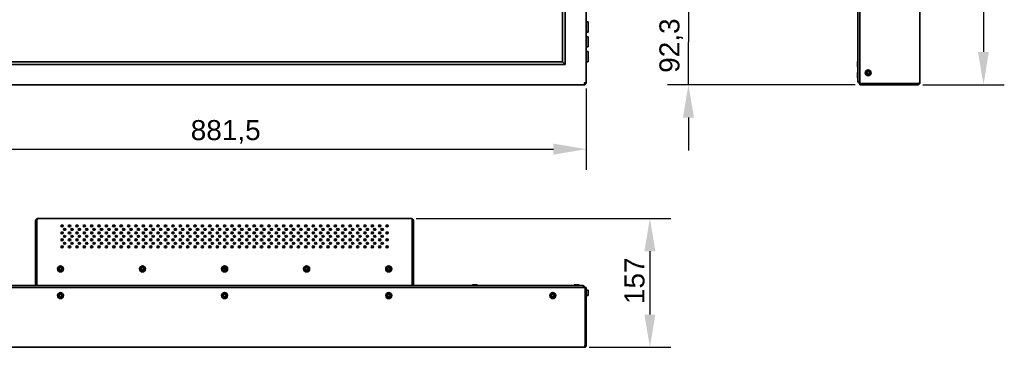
# Model space of a CAD drawing. Header units: millimetres. Extents: x 0 to 5110, y 0 to 2376.
# Tile 22 of 95: x 734 to 1934, y 1183 to 1582. Entities that reach past the tile are written whole.
import ezdxf

# ---------------------------------------------------------------- set-up
doc = ezdxf.new("R2010")
doc.units = ezdxf.units.MM
doc.header["$LTSCALE"] = 8
doc.layers.add('Bemaßungen(ISO)', color=7, linetype='Continuous', lineweight=18)
doc.layers.add('Sichtbare Kanten(ISO)', color=7, linetype='Continuous', lineweight=35)
doc.styles.add('Aktuell-ISOGroßer Text', font='arial.ttf')
doc.dimstyles.new('X.XXXGroßer Text', dxfattribs={"dimscale": 8, "dimtxt": 3.048, "dimasz": 5, "dimexe": 3.175, "dimexo": 0.75, "dimgap": 0.762, "dimtad": 1, "dimdec": 1, "dimrnd": 1e-08, "dimzin": 12, "dimtxsty": 'Aktuell-ISOGroßer Text', "dimcen": 0.09, "dimdle": 10, "dimclrd": 256, "dimclre": 256, "dimclrt": 7, "dimadec": 0, "dimazin": 3, "dimtfac": 0.656168, "dimtdec": 1, "dimtmove": 0, "dimatfit": 3, "dimfxl": 1, "dimtolj": 1, "dimlwd": 25, "dimlwe": 25, "dimarcsym": 0})

# ---------------------------------------------------------------- blocks, each defined once
blk = doc.blocks.new('*D6')
at = {"layer": 'Bemaßungen(ISO)', "color": 250, "linetype": 'Continuous', "lineweight": 25, "true_color": 0x3f3f3f, "transparency": 16777216}
for p, q in [((1216.8, 1340), (1527.2, 1340)), ((1501.8, 1300), (1501.8, 1223)), ((1427.8, 1183), (1527.2, 1183))]:
    blk.add_line(p, q, dxfattribs=at)
at = {"layer": 'Bemaßungen(ISO)', "color": 250, "linetype": 'Continuous', "true_color": 0x3f3f3f, "transparency": 16777216}
for points in [[(1495.1, 1300), (1508.5, 1300), (1501.8, 1340)], [(1495.1, 1223), (1508.5, 1223), (1501.8, 1183)]]:
    blk.add_solid(points, dxfattribs=at)
at = {"layer": 'Defpoints', "color": 0, "linetype": 'Continuous', "transparency": 16777216}
for p in [(1210.8, 1340), (1421.8, 1183), (1501.8, 1183)]:
    blk.add_point(p, dxfattribs=at)
at = {"layer": 'Bemaßungen(ISO)', "color": 7, "linetype": 'Continuous', "lineweight": 25, "transparency": 16777216, "insert": (1470.8, 1235.7), "char_height": 24.38, "attachment_point": 1, "rotation": 90, "style": 'Aktuell-ISOGroßer Text'}
blk.add_mtext('\\A1;157', dxfattribs=at)
blk = doc.blocks.new('*D7')
at = {"layer": 'Bemaßungen(ISO)', "color": 250, "linetype": 'Continuous', "lineweight": 25, "true_color": 0x3f3f3f, "transparency": 16777216}
for p, q in [((542.8, 1498.5), (542.8, 1399.1)), ((1424.3, 1498.5), (1424.3, 1399.1)), ((582.8, 1424.5), (1384.3, 1424.5))]:
    blk.add_line(p, q, dxfattribs=at)
at = {"layer": 'Bemaßungen(ISO)', "color": 250, "linetype": 'Continuous', "true_color": 0x3f3f3f, "transparency": 16777216}
for points in [[(582.8, 1431.2), (582.8, 1417.8), (542.8, 1424.5)], [(1384.3, 1431.2), (1384.3, 1417.8), (1424.3, 1424.5)]]:
    blk.add_solid(points, dxfattribs=at)
at = {"layer": 'Defpoints', "color": 0, "linetype": 'Continuous', "transparency": 16777216}
for p in [(542.8, 1504.5), (1424.3, 1504.5), (1424.3, 1424.5)]:
    blk.add_point(p, dxfattribs=at)
at = {"layer": 'Bemaßungen(ISO)', "color": 7, "linetype": 'Continuous', "lineweight": 25, "transparency": 16777216, "insert": (942.3, 1459.9), "char_height": 24.38, "attachment_point": 1, "style": 'Aktuell-ISOGroßer Text'}
blk.add_mtext('\\A1;881,5', dxfattribs=at)
blk = doc.blocks.new('*D10')
at = {"layer": 'Bemaßungen(ISO)', "color": 250, "linetype": 'Continuous', "lineweight": 25, "true_color": 0x3f3f3f, "transparency": 16777216}
for p, q in [((1548.8, 1635.3), (1548.8, 1675.3)), ((1670.8, 1595.3), (1523.4, 1595.3)), ((1548.8, 1595.3), (1548.8, 1555.3)), ((1548.8, 1543), (1548.8, 1555.3)), ((1548.8, 1503), (1548.8, 1543)), ((1751.8, 1503), (1523.4, 1503)), ((1548.8, 1463), (1548.8, 1423))]:
    blk.add_line(p, q, dxfattribs=at)
at = {"layer": 'Bemaßungen(ISO)', "color": 250, "linetype": 'Continuous', "true_color": 0x3f3f3f, "transparency": 16777216}
for points in [[(1542.1, 1635.3), (1555.5, 1635.3), (1548.8, 1595.3)], [(1542.1, 1463), (1555.5, 1463), (1548.8, 1503)]]:
    blk.add_solid(points, dxfattribs=at)
at = {"layer": 'Defpoints', "color": 0, "linetype": 'Continuous', "transparency": 16777216}
for p in [(1548.8, 1595.3), (1676.8, 1595.3), (1757.8, 1503)]:
    blk.add_point(p, dxfattribs=at)
at = {"layer": 'Bemaßungen(ISO)', "color": 7, "linetype": 'Continuous', "lineweight": 25, "transparency": 16777216, "insert": (1513.4, 1517.5), "char_height": 24.38, "attachment_point": 1, "rotation": 90, "style": 'Aktuell-ISOGroßer Text'}
blk.add_mtext('\\A1;92,3', dxfattribs=at)
blk = doc.blocks.new('*D13')
at = {"layer": 'Bemaßungen(ISO)', "color": 250, "linetype": 'Continuous', "lineweight": 25, "true_color": 0x3f3f3f, "transparency": 16777216}
for p, q in [((1834.3, 2024.5), (1933.7, 2024.5)), ((1908.3, 1984.5), (1908.3, 1543)), ((1834.3, 1503), (1933.7, 1503))]:
    blk.add_line(p, q, dxfattribs=at)
at = {"layer": 'Bemaßungen(ISO)', "color": 250, "linetype": 'Continuous', "true_color": 0x3f3f3f, "transparency": 16777216}
for points in [[(1901.6, 1984.5), (1914.9, 1984.5), (1908.3, 2024.5)], [(1901.6, 1543), (1914.9, 1543), (1908.3, 1503)]]:
    blk.add_solid(points, dxfattribs=at)
at = {"layer": 'Defpoints', "color": 0, "linetype": 'Continuous', "transparency": 16777216}
for p in [(1828.3, 2024.5), (1828.3, 1503), (1908.3, 1503)]:
    blk.add_point(p, dxfattribs=at)
at = {"layer": 'Bemaßungen(ISO)', "color": 7, "linetype": 'Continuous', "lineweight": 25, "transparency": 16777216, "insert": (1872.9, 1722.5), "char_height": 24.38, "attachment_point": 1, "rotation": 90, "style": 'Aktuell-ISOGroßer Text'}
blk.add_mtext('\\A1;521,5', dxfattribs=at)

msp = doc.modelspace()

# ---------------------------------------------------------------- linework, layer by layer
at = {"layer": 'Sichtbare Kanten(ISO)'}
for p, q in [((1424.31, 2023), (1424.31, 1504.5)), ((1755.27, 1507.25), (1755.27, 2020.25)), ((1757.77, 2023), (1757.77, 1504.5)), ((1830.77, 2022), (1830.77, 1505.5)), ((1395.26, 1996.45), (1395.26, 1531.05)), ((1398.56, 1527.75), (1398.56, 1999.75)), ((1398.56, 1999.75), (1398.56, 1527.75)), ((1424.31, 1579.5), (1426.76, 1579.5)), ((1426.76, 1567), (1426.76, 1579.5)), ((1424.31, 1567), (1426.76, 1567)), ((1424.31, 1561.5), (1426.76, 1561.5)), ((1426.76, 1549), (1426.76, 1561.5)), ((1424.31, 1549), (1426.76, 1549)), ((1424.31, 1543.5), (1426.76, 1543.5)), ((1426.76, 1531), (1426.76, 1543.5)), ((568.56, 1527.75), (1398.56, 1527.75)), ((1398.56, 1527.75), (568.56, 1527.75)), ((1395.26, 1531.05), (571.86, 1531.05)), ((1395.26, 1531.05), (1398.56, 1527.75)), ((1424.31, 1531), (1426.76, 1531)), ((1754.73, 1531.01), (1754.97, 1531.25)), ((1754.73, 1525.09), (1754.73, 1531.01)), ((1754.73, 1525.09), (1754.97, 1524.85)), ((1754.97, 1524.85), (1754.97, 1531.25)), ((1755.27, 1531.25), (1754.97, 1531.25)), ((1755.27, 1524.85), (1754.97, 1524.85)), ((1754.73, 1517.71), (1754.97, 1517.95)), ((1754.73, 1511.79), (1754.73, 1517.71)), ((1754.73, 1511.79), (1754.97, 1511.55)), ((1754.97, 1511.55), (1754.97, 1517.95)), ((1755.27, 1517.95), (1754.97, 1517.95)), ((1422.81, 1503), (544.31, 1503)), ((1422.81, 1504.5), (1422.81, 1503)), ((1424.31, 1504.5), (1422.81, 1504.5)), ((1755.27, 1511.55), (1754.97, 1511.55)), ((1757.77, 1504.75), (1757.77, 1504.75)), ((1757.77, 1504.5), (1757.77, 1503)), ((1757.77, 1504.5), (1828.27, 1504.5)), ((1757.77, 1503), (1828.27, 1503)), ((1828.27, 1503), (1828.27, 1504.5)), ((753.31, 1337.02), (753.31, 1289.7)), ((754.81, 1337.02), (753.31, 1337.02)), ((754.96, 1338.59), (754.35, 1339.29)), ((754.81, 1337.02), (755.02, 1339.29)), ((754.81, 1290.76), (754.81, 1337.02)), ((756.31, 1340.02), (1210.81, 1340.02)), ((798.56, 1340.12), (808.56, 1340.12)), ((798.56, 1340.12), (798.56, 1340.07)), ((808.56, 1340.07), (798.56, 1340.07)), ((798.61, 1340.02), (798.56, 1340.07)), ((808.51, 1340.02), (808.56, 1340.07)), ((808.56, 1340.12), (808.56, 1340.07)), ((878.56, 1340.12), (888.56, 1340.12)), ((878.56, 1340.12), (878.56, 1340.07)), ((888.56, 1340.07), (878.56, 1340.07)), ((878.61, 1340.02), (878.56, 1340.07)), ((888.51, 1340.02), (888.56, 1340.07)), ((888.56, 1340.12), (888.56, 1340.07)), ((1078.56, 1340.12), (1088.56, 1340.12)), ((1078.69, 1340.02), (1078.56, 1340.12)), ((1088.44, 1340.02), (1088.56, 1340.12)), ((1158.56, 1340.12), (1168.56, 1340.12)), ((1158.69, 1340.02), (1158.56, 1340.12)), ((1168.44, 1340.02), (1168.56, 1340.12)), ((1212.1, 1339.29), (1212.31, 1337.02)), ((1212.16, 1338.59), (1212.77, 1339.29)), ((1212.31, 1290.76), (1212.31, 1337.02)), ((1213.81, 1337.02), (1212.31, 1337.02)), ((1213.81, 1289.7), (1213.81, 1337.02)), ((786.21, 1322.35), (786.21, 1321.5)), ((958.86, 1325.76), (958.86, 1326.58)), ((967.36, 1326.06), (967.36, 1326.28)), ((1175.16, 1325.68), (1175.16, 1326.66)), ((786.21, 1313.87), (786.21, 1313.02)), ((797.91, 1317.18), (797.91, 1318.19)), ((797.91, 1308.7), (797.91, 1309.7)), ((931.91, 1318.11), (931.91, 1317.26)), ((931.91, 1309.63), (931.91, 1308.77)), ((958.86, 1317.28), (958.86, 1318.09)), ((958.86, 1308.79), (958.86, 1309.61)), ((967.36, 1317.79), (967.36, 1317.58)), ((967.36, 1309.31), (967.36, 1309.09)), ((982.76, 1313.07), (984.36, 1313.07)), ((991.76, 1313.07), (993.36, 1313.07)), ((1000.76, 1313.07), (1002.36, 1313.07)), ((1009.76, 1313.07), (1011.36, 1313.07)), ((1018.76, 1313.07), (1020.36, 1313.07)), ((1022.71, 1308.68), (1022.71, 1309.73)), ((1027.76, 1313.07), (1029.36, 1313.07)), ((1036.76, 1313.07), (1038.36, 1313.07)), ((1040.71, 1308.68), (1040.71, 1309.73)), ((1045.76, 1313.07), (1047.36, 1313.07)), ((1054.76, 1313.07), (1056.36, 1313.07)), ((1063.76, 1313.07), (1065.36, 1313.07)), ((1081.76, 1313.07), (1083.36, 1313.07)), ((1090.76, 1313.07), (1092.36, 1313.07)), ((1099.76, 1313.07), (1101.36, 1313.07)), ((1108.76, 1313.07), (1110.36, 1313.07)), ((1117.76, 1313.07), (1119.36, 1313.07)), ((1126.76, 1313.07), (1128.36, 1313.07)), ((1135.76, 1313.07), (1137.36, 1313.07)), ((1144.76, 1313.07), (1146.36, 1313.07)), ((1153.76, 1313.07), (1155.36, 1313.07)), ((1162.76, 1313.07), (1164.36, 1313.07)), ((1175.16, 1317.19), (1175.16, 1318.18)), ((1175.16, 1308.71), (1175.16, 1309.69)), ((786.21, 1305.38), (786.21, 1304.53)), ((920.99, 1305.44), (921.66, 1304.77)), ((1101.81, 1305.01), (1101.81, 1304.9)), ((1119.81, 1305.01), (1119.81, 1304.9)), ((1171.99, 1305.41), (1171.99, 1304.51)), ((753.31, 1289.7), (753.31, 1288.99)), ((754.81, 1289.7), (753.31, 1289.7)), ((753.31, 1258.52), (753.31, 1288.99)), ((754.81, 1288.99), (753.31, 1288.99)), ((754.81, 1288.99), (754.81, 1290.76)), ((754.81, 1258.52), (754.81, 1288.99)), ((1212.31, 1290.76), (1212.31, 1288.99)), ((1212.31, 1289.7), (1213.81, 1289.7)), ((1212.31, 1288.99), (1213.81, 1288.99)), ((1212.31, 1258.52), (1212.31, 1288.99)), ((1213.81, 1288.99), (1213.81, 1289.7)), ((1213.81, 1258.52), (1213.81, 1288.99)), ((985.05, 1279.17), (982.07, 1279.17)), ((1182.16, 1279.34), (1182.16, 1277.71)), ((1182.36, 1277.44), (1182.36, 1279.61)), ((1422.81, 1256.02), (544.31, 1256.02)), ((547.56, 1258.52), (1419.56, 1258.52)), ((1285.6, 1259.06), (1285.36, 1258.83)), ((1285.36, 1258.83), (1291.76, 1258.83)), ((1285.36, 1258.52), (1285.36, 1258.83)), ((1285.6, 1259.06), (1291.52, 1259.06)), ((1291.52, 1259.06), (1291.76, 1258.83)), ((1291.76, 1258.52), (1291.76, 1258.83)), ((1409.6, 1259.06), (1409.36, 1258.83)), ((1409.36, 1258.83), (1415.76, 1258.83)), ((1409.36, 1258.52), (1409.36, 1258.83)), ((1409.6, 1259.06), (1415.52, 1259.06)), ((1415.52, 1259.06), (1415.76, 1258.83)), ((1415.76, 1258.52), (1415.76, 1258.83)), ((1421.16, 1256.02), (1421.16, 1256.03)), ((1422.81, 1256.02), (1424.31, 1256.02)), ((1422.81, 1256.02), (1422.81, 1185.52)), ((1424.31, 1256.02), (1424.31, 1185.52)), ((1424.31, 1252.77), (1426.76, 1252.77)), ((1426.76, 1246.27), (1426.76, 1252.77)), ((1424.31, 1246.27), (1426.76, 1246.27)), ((1421.81, 1183.02), (545.31, 1183.02)), ((1422.81, 1185.52), (1424.31, 1185.52))]:
    msp.add_line(p, q, dxfattribs=at)
for centre, radius in [((1767.77, 1517.5), 3.6), ((1767.77, 1517.5), 2.1), ((1767.77, 1517.5), 1.62), ((783.56, 1278.52), 3.65), ((783.56, 1278.52), 2.25), ((783.56, 1278.52), 1.62), ((883.56, 1278.52), 3.65), ((883.56, 1278.52), 2.25), ((883.56, 1278.52), 1.62), ((983.56, 1278.52), 3.65), ((983.56, 1278.52), 2.25), ((983.56, 1278.52), 1.62), ((1083.56, 1278.52), 3.65), ((1083.56, 1278.52), 2.25), ((1083.56, 1278.52), 1.62), ((1183.56, 1278.52), 3.65), ((1183.56, 1278.52), 2.25), ((1183.56, 1278.52), 1.62), ((783.56, 1246.02), 3.6), ((783.56, 1246.02), 2.1), ((983.56, 1246.02), 3.6), ((983.56, 1246.02), 2.1), ((1183.56, 1246.02), 3.6), ((1183.56, 1246.02), 2.1), ((1383.56, 1246.02), 3.6), ((1383.56, 1246.02), 2.1), ((783.56, 1246.02), 1.62), ((983.56, 1246.02), 1.62), ((1183.56, 1246.02), 1.62), ((1383.56, 1246.02), 1.62)]:
    msp.add_circle(centre, radius, dxfattribs=at)
for centre, radius, start, end in [((991.26, 1330.02), 1.15, 353.22283, 47.7637), ((991.26, 1330.02), 1.6, 355.66871, 35.05698), ((952.61, 1317.9), 2.8, 176.39042, 193.00125), ((970.54, 1311.07), 2.75, 210.19141, 238.20813), ((1071.26, 1311.07), 5, 199.04241, 206.84861), ((1071.26, 1311.07), 2.75, 42.42304, 65.64265), ((1071.26, 1311.07), 5, 333.51206, 343.67776), ((1171.99, 1311.07), 5, 196.79806, 205.83876), ((1171.99, 1311.07), 2.75, 52.41361, 94.36046), ((794.91, 1304.52), 1.6, 158.12292, 167.74026)]:
    msp.add_arc(centre, radius, start, end, dxfattribs=at)
for centre in [(785.56, 1330.94), (794.56, 1330.94), (803.56, 1330.94), (812.56, 1330.94), (821.56, 1330.94), (830.56, 1330.94), (839.56, 1330.94), (848.56, 1330.94), (857.56, 1330.94), (866.56, 1330.94), (875.56, 1330.94), (884.56, 1330.94), (893.56, 1330.94), (902.56, 1330.94), (911.56, 1330.94), (920.56, 1330.94), (929.56, 1330.94), (938.56, 1330.94), (947.56, 1330.94), (956.56, 1330.94), (965.56, 1330.94), (974.56, 1330.94), (983.56, 1330.94), (992.56, 1330.94), (1001.56, 1330.94), (1010.56, 1330.94), (1019.56, 1330.94), (1028.56, 1330.94), (1037.56, 1330.94), (1046.56, 1330.94), (1055.56, 1330.94), (1064.56, 1330.94), (1073.56, 1330.94), (1082.56, 1330.94), (1091.56, 1330.94), (1100.56, 1330.94), (1109.56, 1330.94), (1118.56, 1330.94), (1127.56, 1330.94), (1136.56, 1330.94), (1145.56, 1330.94), (1154.56, 1330.94), (1163.56, 1330.94), (1172.56, 1330.94), (1181.56, 1330.94), (785.56, 1322.46), (788.56, 1326.7), (794.56, 1322.46), (797.56, 1326.7), (803.56, 1322.46), (806.56, 1326.7), (812.56, 1322.46), (815.56, 1326.7), (821.56, 1322.46), (824.56, 1326.7), (830.56, 1322.46), (833.56, 1326.7), (839.56, 1322.46), (842.56, 1326.7), (848.56, 1322.46), (851.56, 1326.7), (857.56, 1322.46), (860.56, 1326.7), (866.56, 1322.46), (869.56, 1326.7), (875.56, 1322.46), (878.56, 1326.7), (884.56, 1322.46), (887.56, 1326.7), (893.56, 1322.46), (896.56, 1326.7), (902.56, 1322.46), (905.56, 1326.7), (911.56, 1322.46), (914.56, 1326.7), (920.56, 1322.46), (923.56, 1326.7), (929.56, 1322.46), (932.56, 1326.7), (938.56, 1322.46), (941.56, 1326.7), (947.56, 1322.46), (950.56, 1326.7), (956.56, 1322.46), (959.56, 1326.7), (965.56, 1322.46), (968.56, 1326.7), (974.56, 1322.46), (977.56, 1326.7), (983.56, 1322.46), (986.56, 1326.7), (992.56, 1322.46), (995.56, 1326.7), (1001.56, 1322.46), (1004.56, 1326.7), (1010.56, 1322.46), (1013.56, 1326.7), (1019.56, 1322.46), (1022.56, 1326.7), (1028.56, 1322.46), (1031.56, 1326.7), (1037.56, 1322.46), (1040.56, 1326.7), (1046.56, 1322.46), (1049.56, 1326.7), (1055.56, 1322.46), (1058.56, 1326.7), (1064.56, 1322.46), (1067.56, 1326.7), (1073.56, 1322.46), (1076.56, 1326.7), (1082.56, 1322.46), (1085.56, 1326.7), (1091.56, 1322.46), (1094.56, 1326.7), (1100.56, 1322.46), (1103.56, 1326.7), (1109.56, 1322.46), (1112.56, 1326.7), (1118.56, 1322.46), (1121.56, 1326.7), (1127.56, 1322.46), (1130.56, 1326.7), (1136.56, 1322.46), (1139.56, 1326.7), (1145.56, 1322.46), (1148.56, 1326.7), (1154.56, 1322.46), (1157.56, 1326.7), (1163.56, 1322.46), (1166.56, 1326.7), (1172.56, 1322.46), (1175.56, 1326.7), (1181.56, 1322.46), (785.56, 1313.97), (788.56, 1318.22), (788.56, 1309.73), (794.56, 1313.97), (797.56, 1318.22), (797.56, 1309.73), (803.56, 1313.97), (806.56, 1318.22), (806.56, 1309.73), (812.56, 1313.97), (815.56, 1318.22), (815.56, 1309.73), (821.56, 1313.97), (824.56, 1318.22), (824.56, 1309.73), (830.56, 1313.97), (833.56, 1318.22), (833.56, 1309.73), (839.56, 1313.97), (842.56, 1318.22), (842.56, 1309.73), (848.56, 1313.97), (851.56, 1318.22), (851.56, 1309.73), (857.56, 1313.97), (860.56, 1318.22), (860.56, 1309.73), (866.56, 1313.97), (869.56, 1318.22), (869.56, 1309.73), (875.56, 1313.97), (878.56, 1318.22), (878.56, 1309.73), (884.56, 1313.97), (887.56, 1318.22), (887.56, 1309.73), (893.56, 1313.97), (896.56, 1318.22), (896.56, 1309.73), (902.56, 1313.97), (905.56, 1318.22), (905.56, 1309.73), (911.56, 1313.97), (914.56, 1318.22), (914.56, 1309.73), (920.56, 1313.97), (923.56, 1318.22), (923.56, 1309.73), (929.56, 1313.97), (932.56, 1318.22), (932.56, 1309.73), (938.56, 1313.97), (941.56, 1318.22), (941.56, 1309.73), (947.56, 1313.97), (950.56, 1318.22), (950.56, 1309.73), (956.56, 1313.97), (959.56, 1318.22), (959.56, 1309.73), (965.56, 1313.97), (968.56, 1318.22), (968.56, 1309.73), (974.56, 1313.97), (977.56, 1318.22), (977.56, 1309.73), (983.56, 1313.97), (986.56, 1318.22), (986.56, 1309.73), (992.56, 1313.97), (995.56, 1318.22), (995.56, 1309.73), (1001.56, 1313.97), (1004.56, 1318.22), (1004.56, 1309.73), (1010.56, 1313.97), (1013.56, 1318.22), (1013.56, 1309.73), (1019.56, 1313.97), (1022.56, 1318.22), (1022.56, 1309.73), (1028.56, 1313.97), (1031.56, 1318.22), (1031.56, 1309.73), (1037.56, 1313.97), (1040.56, 1318.22), (1040.56, 1309.73), (1046.56, 1313.97), (1049.56, 1318.22), (1049.56, 1309.73), (1055.56, 1313.97), (1058.56, 1318.22), (1058.56, 1309.73), (1064.56, 1313.97), (1067.56, 1318.22), (1067.56, 1309.73), (1073.56, 1313.97), (1076.56, 1318.22), (1076.56, 1309.73), (1082.56, 1313.97), (1085.56, 1318.22), (1085.56, 1309.73), (1091.56, 1313.97), (1094.56, 1318.22), (1094.56, 1309.73), (1100.56, 1313.97), (1103.56, 1318.22), (1103.56, 1309.73), (1109.56, 1313.97), (1112.56, 1318.22), (1112.56, 1309.73), (1118.56, 1313.97), (1121.56, 1318.22), (1121.56, 1309.73), (1127.56, 1313.97), (1130.56, 1318.22), (1130.56, 1309.73), (1136.56, 1313.97), (1139.56, 1318.22), (1139.56, 1309.73), (1145.56, 1313.97), (1148.56, 1318.22), (1148.56, 1309.73), (1154.56, 1313.97), (1157.56, 1318.22), (1157.56, 1309.73), (1163.56, 1313.97), (1166.56, 1318.22), (1166.56, 1309.73), (1172.56, 1313.97), (1175.56, 1318.22), (1175.56, 1309.73), (1181.56, 1313.97), (785.56, 1305.49), (794.56, 1305.49), (803.56, 1305.49), (812.56, 1305.49), (821.56, 1305.49), (830.56, 1305.49), (839.56, 1305.49), (848.56, 1305.49), (857.56, 1305.49), (866.56, 1305.49), (875.56, 1305.49), (884.56, 1305.49), (893.56, 1305.49), (902.56, 1305.49), (911.56, 1305.49), (920.56, 1305.49), (929.56, 1305.49), (938.56, 1305.49), (947.56, 1305.49), (956.56, 1305.49), (965.56, 1305.49), (974.56, 1305.49), (983.56, 1305.49), (992.56, 1305.49), (1001.56, 1305.49), (1010.56, 1305.49), (1019.56, 1305.49), (1028.56, 1305.49), (1037.56, 1305.49), (1046.56, 1305.49), (1055.56, 1305.49), (1064.56, 1305.49), (1073.56, 1305.49), (1082.56, 1305.49), (1091.56, 1305.49), (1100.56, 1305.49), (1109.56, 1305.49), (1118.56, 1305.49), (1127.56, 1305.49), (1136.56, 1305.49), (1145.56, 1305.49), (1154.56, 1305.49), (1163.56, 1305.49), (1172.56, 1305.49), (1181.56, 1305.49)]:
    msp.add_ellipse(centre, major_axis=(-1.5, 0), ratio=0.7071068, dxfattribs=at)
for centre in [(785.56, 1329.88), (785.56, 1321.4), (788.56, 1325.64), (794.56, 1329.88), (794.56, 1321.4), (797.56, 1325.64), (803.56, 1329.88), (803.56, 1321.4), (806.56, 1325.64), (812.56, 1329.88), (812.56, 1321.4), (815.56, 1325.64), (821.56, 1329.88), (821.56, 1321.4), (824.56, 1325.64), (830.56, 1329.88), (830.56, 1321.4), (833.56, 1325.64), (839.56, 1329.88), (839.56, 1321.4), (842.56, 1325.64), (848.56, 1329.88), (848.56, 1321.4), (851.56, 1325.64), (857.56, 1329.88), (857.56, 1321.4), (860.56, 1325.64), (866.56, 1329.88), (866.56, 1321.4), (869.56, 1325.64), (875.56, 1329.88), (875.56, 1321.4), (878.56, 1325.64), (884.56, 1329.88), (884.56, 1321.4), (887.56, 1325.64), (893.56, 1329.88), (893.56, 1321.4), (896.56, 1325.64), (902.56, 1329.88), (902.56, 1321.4), (905.56, 1325.64), (911.56, 1329.88), (911.56, 1321.4), (914.56, 1325.64), (920.56, 1329.88), (920.56, 1321.4), (923.56, 1325.64), (929.56, 1329.88), (929.56, 1321.4), (932.56, 1325.64), (938.56, 1329.88), (938.56, 1321.4), (941.56, 1325.64), (947.56, 1329.88), (947.56, 1321.4), (950.56, 1325.64), (956.56, 1329.88), (956.56, 1321.4), (959.56, 1325.64), (965.56, 1329.88), (965.56, 1321.4), (968.56, 1325.64), (974.56, 1329.88), (974.56, 1321.4), (977.56, 1325.64), (983.56, 1329.88), (983.56, 1321.4), (986.56, 1325.64), (992.56, 1329.88), (992.56, 1321.4), (995.56, 1325.64), (1001.56, 1329.88), (1001.56, 1321.4), (1004.56, 1325.64), (1010.56, 1329.88), (1010.56, 1321.4), (1013.56, 1325.64), (1019.56, 1329.88), (1019.56, 1321.4), (1022.56, 1325.64), (1028.56, 1329.88), (1028.56, 1321.4), (1031.56, 1325.64), (1037.56, 1329.88), (1037.56, 1321.4), (1040.56, 1325.64), (1046.56, 1329.88), (1046.56, 1321.4), (1049.56, 1325.64), (1055.56, 1329.88), (1055.56, 1321.4), (1058.56, 1325.64), (1064.56, 1329.88), (1064.56, 1321.4), (1067.56, 1325.64), (1073.56, 1329.88), (1073.56, 1321.4), (1076.56, 1325.64), (1082.56, 1329.88), (1082.56, 1321.4), (1085.56, 1325.64), (1091.56, 1329.88), (1091.56, 1321.4), (1094.56, 1325.64), (1100.56, 1329.88), (1100.56, 1321.4), (1103.56, 1325.64), (1109.56, 1329.88), (1109.56, 1321.4), (1112.56, 1325.64), (1118.56, 1329.88), (1118.56, 1321.4), (1121.56, 1325.64), (1127.56, 1329.88), (1127.56, 1321.4), (1130.56, 1325.64), (1136.56, 1329.88), (1136.56, 1321.4), (1139.56, 1325.64), (1145.56, 1329.88), (1145.56, 1321.4), (1148.56, 1325.64), (1154.56, 1329.88), (1154.56, 1321.4), (1157.56, 1325.64), (1163.56, 1329.88), (1163.56, 1321.4), (1166.56, 1325.64), (1172.56, 1329.88), (1172.56, 1321.4), (1175.56, 1325.64), (1181.56, 1329.88), (1181.56, 1321.4), (785.56, 1312.91), (788.56, 1317.16), (788.56, 1308.67), (794.56, 1312.91), (797.56, 1317.16), (797.56, 1308.67), (803.56, 1312.91), (806.56, 1317.16), (806.56, 1308.67), (812.56, 1312.91), (815.56, 1317.16), (815.56, 1308.67), (821.56, 1312.91), (824.56, 1317.16), (824.56, 1308.67), (830.56, 1312.91), (833.56, 1317.16), (833.56, 1308.67), (839.56, 1312.91), (842.56, 1317.16), (842.56, 1308.67), (848.56, 1312.91), (851.56, 1317.16), (851.56, 1308.67), (857.56, 1312.91), (860.56, 1317.16), (860.56, 1308.67), (866.56, 1312.91), (869.56, 1317.16), (869.56, 1308.67), (875.56, 1312.91), (878.56, 1317.16), (878.56, 1308.67), (884.56, 1312.91), (887.56, 1317.16), (887.56, 1308.67), (893.56, 1312.91), (896.56, 1317.16), (896.56, 1308.67), (902.56, 1312.91), (905.56, 1317.16), (905.56, 1308.67), (911.56, 1312.91), (914.56, 1317.16), (914.56, 1308.67), (920.56, 1312.91), (923.56, 1317.16), (923.56, 1308.67), (929.56, 1312.91), (932.56, 1317.16), (932.56, 1308.67), (938.56, 1312.91), (941.56, 1317.16), (941.56, 1308.67), (947.56, 1312.91), (950.56, 1317.16), (950.56, 1308.67), (956.56, 1312.91), (959.56, 1317.16), (959.56, 1308.67), (965.56, 1312.91), (968.56, 1317.16), (968.56, 1308.67), (974.56, 1312.91), (977.56, 1317.16), (977.56, 1308.67), (983.56, 1312.91), (986.56, 1317.16), (986.56, 1308.67), (992.56, 1312.91), (995.56, 1317.16), (995.56, 1308.67), (1001.56, 1312.91), (1004.56, 1317.16), (1004.56, 1308.67), (1010.56, 1312.91), (1013.56, 1317.16), (1013.56, 1308.67), (1019.56, 1312.91), (1022.56, 1317.16), (1022.56, 1308.67), (1028.56, 1312.91), (1031.56, 1317.16), (1031.56, 1308.67), (1037.56, 1312.91), (1040.56, 1317.16), (1040.56, 1308.67), (1046.56, 1312.91), (1049.56, 1317.16), (1049.56, 1308.67), (1055.56, 1312.91), (1058.56, 1317.16), (1058.56, 1308.67), (1064.56, 1312.91), (1067.56, 1317.16), (1067.56, 1308.67), (1073.56, 1312.91), (1076.56, 1317.16), (1076.56, 1308.67), (1082.56, 1312.91), (1085.56, 1317.16), (1085.56, 1308.67), (1091.56, 1312.91), (1094.56, 1317.16), (1094.56, 1308.67), (1100.56, 1312.91), (1103.56, 1317.16), (1103.56, 1308.67), (1109.56, 1312.91), (1112.56, 1317.16), (1112.56, 1308.67), (1118.56, 1312.91), (1121.56, 1317.16), (1121.56, 1308.67), (1127.56, 1312.91), (1130.56, 1317.16), (1130.56, 1308.67), (1136.56, 1312.91), (1139.56, 1317.16), (1139.56, 1308.67), (1145.56, 1312.91), (1148.56, 1317.16), (1148.56, 1308.67), (1154.56, 1312.91), (1157.56, 1317.16), (1157.56, 1308.67), (1163.56, 1312.91), (1166.56, 1317.16), (1166.56, 1308.67), (1172.56, 1312.91), (1175.56, 1317.16), (1175.56, 1308.67), (1181.56, 1312.91), (785.56, 1304.43), (794.56, 1304.43), (803.56, 1304.43), (812.56, 1304.43), (821.56, 1304.43), (830.56, 1304.43), (839.56, 1304.43), (848.56, 1304.43), (857.56, 1304.43), (866.56, 1304.43), (875.56, 1304.43), (884.56, 1304.43), (893.56, 1304.43), (902.56, 1304.43), (911.56, 1304.43), (920.56, 1304.43), (929.56, 1304.43), (938.56, 1304.43), (947.56, 1304.43), (956.56, 1304.43), (965.56, 1304.43), (974.56, 1304.43), (983.56, 1304.43), (992.56, 1304.43), (1001.56, 1304.43), (1010.56, 1304.43), (1019.56, 1304.43), (1028.56, 1304.43), (1037.56, 1304.43), (1046.56, 1304.43), (1055.56, 1304.43), (1064.56, 1304.43), (1073.56, 1304.43), (1082.56, 1304.43), (1091.56, 1304.43), (1100.56, 1304.43), (1109.56, 1304.43), (1118.56, 1304.43), (1127.56, 1304.43), (1136.56, 1304.43), (1145.56, 1304.43), (1154.56, 1304.43), (1163.56, 1304.43), (1172.56, 1304.43), (1181.56, 1304.43)]:
    msp.add_ellipse(centre, major_axis=(1.5, 0), ratio=0.7071068, start_param=0.5235988, end_param=2.6179939, dxfattribs=at)
for points in [[(1421.81, 1505.5), (1421.89, 1505.17), (1422.06, 1504.52), (1422.31, 1503.69), (1422.56, 1503.13), (1422.73, 1503), (1422.81, 1503)], [(1424.31, 1504.5), (1424.31, 1504.59), (1424.18, 1504.75), (1423.62, 1505), (1422.79, 1505.25), (1422.14, 1505.42), (1421.81, 1505.5)], [(1828.27, 1503), (1828.6, 1503), (1829.25, 1503.13), (1830.08, 1503.69), (1830.64, 1504.52), (1830.77, 1505.17), (1830.77, 1505.5)], [(1830.77, 1505.5), (1830.77, 1505.42), (1830.64, 1505.25), (1830.08, 1505), (1829.25, 1504.75), (1828.6, 1504.59), (1828.27, 1504.5)], [(754.35, 1339.29), (754.13, 1339.11), (753.75, 1338.67), (753.39, 1337.88), (753.31, 1337.31), (753.31, 1337.02)], [(756.31, 1340.02), (756.07, 1340.02), (755.6, 1339.97), (754.92, 1339.72), (754.53, 1339.45), (754.35, 1339.29)], [(754.81, 1337.02), (754.81, 1337.12), (754.82, 1337.21), (754.84, 1337.31)], [(755.02, 1339.29), (755.17, 1339.45), (755.45, 1339.71), (755.88, 1339.97), (756.17, 1340.02), (756.31, 1340.02)], [(1210.81, 1340.02), (1210.95, 1340.02), (1211.24, 1339.97), (1211.67, 1339.71), (1211.95, 1339.45), (1212.1, 1339.29)], [(1212.77, 1339.29), (1212.59, 1339.45), (1212.2, 1339.72), (1211.52, 1339.97), (1211.05, 1340.02), (1210.81, 1340.02)], [(1212.28, 1337.31), (1212.3, 1337.21), (1212.31, 1337.12), (1212.31, 1337.02)], [(1213.81, 1337.02), (1213.81, 1337.31), (1213.73, 1337.88), (1213.37, 1338.67), (1212.99, 1339.11), (1212.77, 1339.29)], [(1421.81, 1183.02), (1422.14, 1183.02), (1422.79, 1183.16), (1423.62, 1183.71), (1424.18, 1184.54), (1424.31, 1185.2), (1424.31, 1185.52)], [(1422.81, 1185.52), (1422.73, 1185.2), (1422.56, 1184.54), (1422.31, 1183.71), (1422.06, 1183.16), (1421.89, 1183.02), (1421.81, 1183.02)]]:
    msp.add_open_spline(points, degree=3, dxfattribs=at)
for points, knots in [([(1422.81, 1504.5), (1422.73, 1504.5), (1422.64, 1504.53), (1422.56, 1504.58), (1422.48, 1504.63), (1422.39, 1504.7), (1422.31, 1504.79), (1422.23, 1504.89), (1422.14, 1505), (1422.06, 1505.12), (1421.98, 1505.24), (1421.89, 1505.37), (1421.81, 1505.5)], [0, 0, 0, 0, 0.25, 0.25, 0.25, 0.5, 0.5, 0.5, 0.75, 0.75, 0.75, 1, 1, 1, 1]), ([(1421.81, 1505.5), (1421.94, 1505.42), (1422.07, 1505.34), (1422.19, 1505.25), (1422.31, 1505.17), (1422.42, 1505.09), (1422.52, 1505), (1422.61, 1504.92), (1422.68, 1504.84), (1422.73, 1504.75), (1422.78, 1504.67), (1422.81, 1504.59), (1422.81, 1504.5)], [0, 0, 0, 0, 0.25, 0.25, 0.25, 0.5, 0.5, 0.5, 0.75, 0.75, 0.75, 1, 1, 1, 1]), ([(1755.27, 1507.25), (1755.27, 1506.92), (1755.33, 1506.6), (1755.46, 1506.3), (1755.58, 1505.99), (1755.77, 1505.72), (1756, 1505.48), (1756.23, 1505.25), (1756.51, 1505.07), (1756.81, 1504.94), (1757.11, 1504.82), (1757.44, 1504.75), (1757.77, 1504.75)], [0, 0, 0, 0, 0.25, 0.25, 0.25, 0.5, 0.5, 0.5, 0.75, 0.75, 0.75, 1, 1, 1, 1]), ([(1757.77, 1506.11), (1757.42, 1506.21), (1757.09, 1506.3), (1756.78, 1506.4), (1756.48, 1506.49), (1756.2, 1506.59), (1755.98, 1506.68), (1755.75, 1506.78), (1755.57, 1506.87), (1755.45, 1506.97), (1755.33, 1507.06), (1755.27, 1507.16), (1755.27, 1507.25)], [0, 0, 0, 0, 0.25, 0.25, 0.25, 0.5, 0.5, 0.5, 0.75, 0.75, 0.75, 1, 1, 1, 1]), ([(1828.75, 1504.63), (1828.72, 1504.61), (1828.69, 1504.59), (1828.65, 1504.58), (1828.53, 1504.53), (1828.4, 1504.5), (1828.27, 1504.5)], [0.68062561, 0.68062561, 0.68062561, 0.68062561, 0.75, 0.75, 0.75, 1, 1, 1, 1]), ([(1419.56, 1258.52), (1419.69, 1258.52), (1419.83, 1258.46), (1419.96, 1258.33), (1420.09, 1258.21), (1420.23, 1258.02), (1420.36, 1257.79), (1420.49, 1257.56), (1420.63, 1257.28), (1420.76, 1256.98), (1420.89, 1256.68), (1421.02, 1256.36), (1421.16, 1256.03)], [0, 0, 0, 0, 0.25, 0.25, 0.25, 0.5, 0.5, 0.5, 0.75, 0.75, 0.75, 1, 1, 1, 1]), ([(1422.52, 1256.02), (1422.46, 1256.37), (1422.34, 1256.71), (1422.17, 1257.01), (1421.99, 1257.32), (1421.76, 1257.59), (1421.5, 1257.82), (1421.23, 1258.04), (1420.92, 1258.22), (1420.59, 1258.34), (1420.26, 1258.46), (1419.91, 1258.52), (1419.56, 1258.52)], [0, 0, 0, 0, 0.25, 0.25, 0.25, 0.5, 0.5, 0.5, 0.75, 0.75, 0.75, 1, 1, 1, 1]), ([(1422.81, 1185.52), (1422.81, 1185.39), (1422.78, 1185.26), (1422.73, 1185.14), (1422.72, 1185.11), (1422.7, 1185.08), (1422.69, 1185.04)], [0, 0, 0, 0, 0.25, 0.25, 0.25, 0.31937439, 0.31937439, 0.31937439, 0.31937439])]:
    msp.add_open_spline(points, degree=3, knots=knots, dxfattribs=at)

# ---------------------------------------------------------------- dimensions: what is measured, and where the dimension line sits
at = {"layer": 'Bemaßungen(ISO)', "color": 250, "linetype": 'Continuous', "lineweight": 25, "true_color": 0x3f3f3f}
for base, p1, p2, override, picture, middle in [((1908.27, 1503), (1828.27, 2024.5), (1828.27, 1503), {"dimdec": 1, "dimtp": 0, "dimtm": 0, "dimtdec": 1, "dimtofl": 0, "dimatfit": 1}, '*D13', (1908.27, 1763.75)), ((1548.80495352, 1595.25183235), (1757.76941961, 1503.00183235), (1676.76941961, 1595.25183235), {"dimdec": 1, "dimtp": 0, "dimtm": 0, "dimtdec": 1, "dimtofl": 0}, '*D10', (1548.80495352, 1549.12683235)), ((1501.81, 1183.02), (1210.81, 1340.02), (1421.81, 1183.02), {"dimdec": 1, "dimtp": 0, "dimtm": 0, "dimtdec": 1, "dimtofl": 0, "dimatfit": 1}, '*D6', (1501.81, 1261.52))]:
    dim = msp.add_linear_dim(base=base, p1=p1, p2=p2, angle=270, dimstyle='X.XXXGroßer Text', override=override, dxfattribs=at)
    dim.commit()
    dim.dimension.update_dxf_attribs({"geometry": picture, "text_midpoint": middle, "dimtype": 160})
dim = msp.add_linear_dim(base=(1424.31, 1424.5), p1=(542.81, 1504.5), p2=(1424.31, 1504.5), dimstyle='X.XXXGroßer Text', override={"dimdec": 1, "dimtp": 0, "dimtm": 0, "dimtdec": 1, "dimtofl": 0, "dimatfit": 1}, dxfattribs=at)
dim.commit()
dim.dimension.update_dxf_attribs({"geometry": '*D7', "text_midpoint": (983.56, 1424.5), "dimtype": 160})

doc.saveas('drawing.dxf')
